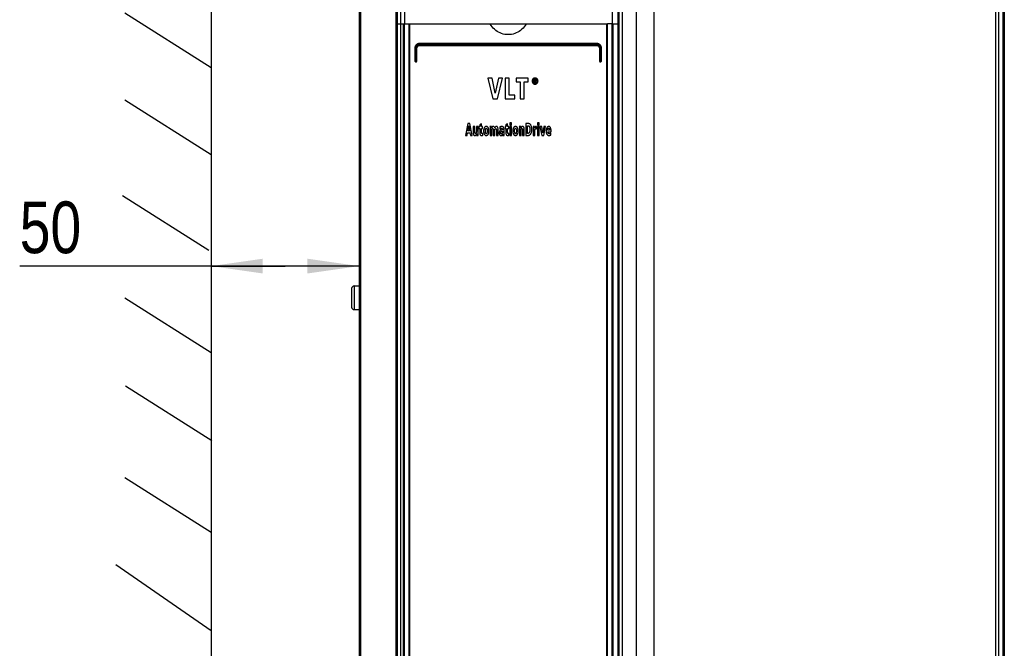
# Model space of a CAD drawing. Extents: x 0 to 594, y 0 to 420.
# Tile 6 of 61: x 85 to 152, y 206 to 248. Entities that reach past the tile are written whole.
import ezdxf

# ---------------------------------------------------------------- set-up
doc = ezdxf.new("R2010")
doc.units = 0
doc.header["$LTSCALE"] = 32.67
doc.layers.get('0').update_dxf_attribs({"linetype": 'CONTINUOUS'})
doc.layers.add('ROUNDS', color=7, linetype='CONTINUOUS')
doc.styles.get("Standard").update_dxf_attribs({"font": 'txt', "width": 0.8})
doc.dimstyles.get("Standard").update_dxf_attribs({"dimtxt": 2.5, "dimasz": 2.5, "dimexe": 1.25, "dimexo": 0.625, "dimtad": 1, "dimcen": 2.5, "dimazin": 3, "dimtfac": 1, "dimtmove": 0, "dimatfit": 3})

# ---------------------------------------------------------------- blocks, each defined once
blk = doc.blocks.new('_FILLED')
at = {"color": 0, "linetype": 'BYBLOCK'}
blk.add_solid([(0, 0), (-1, 0.143), (-1, -0.143)], dxfattribs=at)
blk = doc.blocks.new('*D3')
at = {"color": 2, "linetype": 'CONTINUOUS'}
for p, q in [((97.84, 233.927), (97.84, 230.762)), ((107.86, 233.927), (107.86, 230.762)), ((102.85, 231.762), (84.879, 231.762)), ((97.84, 231.762), (102.85, 231.762)), ((107.86, 231.762), (102.85, 231.762))]:
    blk.add_line(p, q, dxfattribs=at)
at = {"color": 2, "linetype": 'CONTINUOUS', "xscale": 3.5, "yscale": 3.5, "zscale": 3.5, "rotation": 180}
blk.add_blockref('_FILLED', (97.84, 231.762), dxfattribs=at)
at = {"color": 2, "linetype": 'CONTINUOUS', "xscale": 3.5, "yscale": 3.5, "zscale": 3.5}
blk.add_blockref('_FILLED', (107.86, 231.762), dxfattribs=at)
at = {"color": 5, "linetype": 'CONTINUOUS', "width": 0.8}
blk.add_text('50', height=3.5, dxfattribs=at).set_placement((84.879, 232.637))

msp = doc.modelspace()

# ---------------------------------------------------------------- linework, layer by layer
at = {"color": 7, "linetype": 'CONTINUOUS'}
for p, q in [((107.86, 274.324), (107.86, 184.024)), ((107.96, 274.324), (107.96, 184.024)), ((110.36, 274.351), (110.36, 184.024)), ((110.46, 184.024), (110.46, 274.364)), ((110.66, 274.364), (110.66, 184.024)), ((110.93, 274.364), (110.93, 248.164)), ((124.994, 274.364), (124.994, 248.164)), ((125.394, 274.364), (125.394, 184.024)), ((125.46, 274.364), (125.46, 184.024)), ((125.677, 274.324), (125.677, 184.024)), ((126.619, 274.324), (126.619, 184.024)), ((127.831, 274.324), (127.831, 184.024)), ((150.96, 274.324), (150.96, 184.024)), ((151.16, 274.324), (151.16, 184.024)), ((151.46, 274.324), (151.46, 184.024)), ((151.56, 274.324), (151.56, 184.024)), ((97.84, 272.712), (97.84, 189.085)), ((97.84, 245.191), (91.996, 248.893)), ((110.46, 248.164), (111.23, 248.164)), ((116.748, 248.164), (119.172, 248.164)), ((124.989, 248.164), (124.689, 248.164)), ((124.994, 248.164), (125.46, 248.164)), ((116.573, 244.494), (116.928, 243.094)), ((116.874, 244.494), (116.573, 244.494)), ((117.083, 243.472), (116.874, 244.494)), ((117.301, 244.494), (117.083, 243.472)), ((117.228, 243.094), (117.587, 244.494)), ((117.587, 244.494), (117.301, 244.494)), ((117.748, 244.494), (117.748, 243.094)), ((118.026, 244.494), (117.748, 244.494)), ((118.026, 243.346), (118.026, 244.494)), ((118.511, 244.494), (118.511, 244.241)), ((119.307, 244.494), (118.511, 244.494)), ((118.511, 244.241), (118.77, 244.241)), ((118.77, 244.241), (118.77, 243.094)), ((119.047, 243.094), (119.047, 244.241)), ((119.047, 244.241), (119.307, 244.241)), ((119.307, 244.241), (119.307, 244.494)), ((119.705, 244.406), (119.705, 244.184)), ((119.782, 244.406), (119.705, 244.406)), ((119.705, 244.184), (119.749, 244.184)), ((119.749, 244.316), (119.749, 244.369)), ((119.749, 244.369), (119.778, 244.369)), ((119.782, 244.316), (119.749, 244.316)), ((119.749, 244.184), (119.749, 244.279)), ((119.749, 244.279), (119.768, 244.279)), ((119.768, 244.279), (119.816, 244.184)), ((119.867, 244.184), (119.813, 244.281)), ((119.816, 244.184), (119.867, 244.184)), ((97.853, 239.298), (92.009, 243.001)), ((116.928, 243.094), (117.228, 243.094)), ((117.748, 243.094), (118.421, 243.094)), ((118.421, 243.346), (118.026, 243.346)), ((118.421, 243.094), (118.421, 243.346)), ((118.77, 243.094), (119.047, 243.094)), ((115.23, 241.414), (115.06, 240.614)), ((115.362, 241.414), (115.23, 241.414)), ((115.527, 240.614), (115.362, 241.414)), ((116.157, 241.39), (116.045, 241.334)), ((116.157, 241.211), (116.157, 241.39)), ((117.926, 241.39), (117.813, 241.334)), ((117.926, 241.211), (117.926, 241.39)), ((118.077, 241.474), (118.077, 241.314)), ((118.192, 241.474), (118.077, 241.474)), ((118.192, 241.314), (118.192, 241.474)), ((119.148, 241.414), (119.148, 240.614)), ((119.329, 241.414), (119.148, 241.414)), ((119.944, 241.474), (119.944, 241.314)), ((120.059, 241.474), (119.944, 241.474)), ((120.059, 241.314), (120.059, 241.474)), ((115.176, 240.614), (115.211, 240.793)), ((115.211, 240.793), (115.372, 240.793)), ((115.233, 240.928), (115.296, 241.261)), ((115.348, 240.928), (115.233, 240.928)), ((115.296, 241.261), (115.348, 240.928)), ((115.372, 240.793), (115.404, 240.614)), ((115.587, 241.211), (115.587, 240.821)), ((115.703, 241.211), (115.587, 241.211)), ((115.703, 240.843), (115.703, 241.211)), ((115.805, 241.211), (115.805, 240.876)), ((115.921, 241.211), (115.805, 241.211)), ((115.921, 240.738), (115.921, 241.211)), ((115.979, 241.211), (115.979, 241.085)), ((116.045, 241.211), (115.979, 241.211)), ((115.979, 241.085), (116.042, 241.085)), ((116.042, 241.085), (116.042, 240.781)), ((116.045, 241.334), (116.045, 241.211)), ((116.232, 241.211), (116.157, 241.211)), ((116.157, 240.809), (116.157, 241.085)), ((116.157, 241.085), (116.232, 241.085)), ((116.232, 241.085), (116.232, 241.211)), ((116.234, 240.62), (116.234, 240.747)), ((116.838, 241.211), (116.728, 241.211)), ((116.731, 241.087), (116.731, 240.614)), ((116.847, 240.614), (116.847, 240.949)), ((116.946, 240.982), (116.946, 240.614)), ((117.061, 240.614), (117.061, 240.992)), ((117.161, 240.981), (117.161, 240.614)), ((117.277, 240.614), (117.277, 241.005)), ((117.396, 241.183), (117.402, 241.048)), ((117.462, 241.093), (117.486, 241.101)), ((117.509, 241.102), (117.513, 241.101)), ((117.513, 241.101), (117.527, 241.101)), ((117.58, 240.987), (117.544, 240.987)), ((117.58, 240.902), (117.58, 240.867)), ((117.685, 240.783), (117.685, 241)), ((117.748, 241.211), (117.748, 241.085)), ((117.813, 241.211), (117.748, 241.211)), ((117.748, 241.085), (117.811, 241.085)), ((117.811, 241.085), (117.811, 240.781)), ((117.813, 241.334), (117.813, 241.211)), ((118.001, 241.211), (117.926, 241.211)), ((117.926, 240.809), (117.926, 241.085)), ((117.926, 241.085), (118.001, 241.085)), ((118.001, 241.085), (118.001, 241.211)), ((118.003, 240.62), (118.003, 240.747)), ((118.077, 241.314), (118.192, 241.314)), ((118.077, 241.211), (118.077, 240.614)), ((118.192, 241.211), (118.077, 241.211)), ((118.192, 240.614), (118.192, 241.211)), ((118.824, 241.211), (118.715, 241.211)), ((118.718, 241.087), (118.718, 240.614)), ((118.833, 240.614), (118.833, 240.949)), ((118.936, 240.981), (118.936, 240.614)), ((119.052, 240.614), (119.052, 241.005)), ((119.267, 240.753), (119.267, 241.274)), ((119.267, 241.274), (119.298, 241.274)), ((119.305, 240.753), (119.267, 240.753)), ((119.747, 241.211), (119.642, 241.211)), ((119.645, 241.087), (119.645, 240.614)), ((119.751, 241.103), (119.747, 241.211)), ((119.76, 240.614), (119.76, 240.881)), ((119.875, 241.22), (119.858, 241.22)), ((119.875, 241.053), (119.875, 241.22)), ((119.944, 241.314), (120.059, 241.314)), ((119.944, 241.211), (119.944, 240.614)), ((120.059, 241.211), (119.944, 241.211)), ((120.059, 240.614), (120.059, 241.211)), ((120.113, 241.211), (120.232, 240.614)), ((120.233, 241.211), (120.113, 241.211)), ((120.304, 240.785), (120.233, 241.211)), ((120.375, 241.211), (120.304, 240.785)), ((120.368, 240.614), (120.488, 241.211)), ((120.488, 241.211), (120.375, 241.211)), ((120.764, 240.963), (120.644, 240.963)), ((120.644, 240.865), (120.87, 240.865)), ((120.849, 240.639), (120.847, 240.775)), ((120.87, 240.865), (120.87, 240.908)), ((115.06, 240.614), (115.176, 240.614)), ((115.404, 240.614), (115.527, 240.614)), ((115.816, 240.614), (115.924, 240.614)), ((116.731, 240.614), (116.847, 240.614)), ((116.946, 240.614), (117.061, 240.614)), ((117.161, 240.614), (117.277, 240.614)), ((117.58, 240.696), (117.582, 240.614)), ((117.582, 240.614), (117.688, 240.614)), ((118.077, 240.614), (118.192, 240.614)), ((118.718, 240.614), (118.833, 240.614)), ((118.936, 240.614), (119.052, 240.614)), ((119.148, 240.614), (119.314, 240.614)), ((119.645, 240.614), (119.76, 240.614)), ((119.944, 240.614), (120.059, 240.614)), ((120.232, 240.614), (120.368, 240.614)), ((97.688, 232.829), (91.845, 236.531)), ((107.36, 230.244), (107.36, 228.984)), ((107.53, 230.414), (107.53, 228.814)), ((107.53, 230.414), (107.86, 230.414)), ((97.84, 225.883), (91.996, 229.585)), ((107.53, 228.814), (107.86, 228.814)), ((97.888, 219.914), (92.045, 223.617)), ((97.84, 213.725), (91.996, 217.428)), ((97.84, 207.055), (91.382, 211.529))]:
    msp.add_line(p, q, dxfattribs=at)
for points in [[(119.172, 248.164), (119.112, 248.065), (119.044, 247.972), (118.969, 247.884), (118.887, 247.803), (118.798, 247.729), (118.706, 247.663), (118.608, 247.605), (118.506, 247.556), (118.401, 247.515), (118.293, 247.483), (118.183, 247.46), (118.071, 247.446), (117.96, 247.442), (117.848, 247.446), (117.737, 247.46), (117.626, 247.483), (117.519, 247.515), (117.413, 247.556), (117.311, 247.605), (117.214, 247.663), (117.121, 247.729), (117.033, 247.803), (116.951, 247.884), (116.875, 247.972), (116.808, 248.065), (116.748, 248.164)], [(119.64, 244.441), (119.622, 244.42), (119.608, 244.399), (119.597, 244.376), (119.589, 244.351), (119.583, 244.324), (119.581, 244.294)], [(119.581, 244.294), (119.583, 244.264), (119.589, 244.238), (119.597, 244.213), (119.608, 244.19), (119.622, 244.169), (119.64, 244.148)], [(119.639, 244.294), (119.641, 244.324), (119.647, 244.349), (119.655, 244.371), (119.666, 244.39), (119.68, 244.408)], [(119.68, 244.181), (119.666, 244.198), (119.655, 244.217), (119.647, 244.239), (119.641, 244.264), (119.639, 244.294)], [(119.782, 244.5), (119.753, 244.498), (119.728, 244.493), (119.704, 244.485), (119.682, 244.474), (119.661, 244.46), (119.64, 244.441)], [(119.64, 244.148), (119.661, 244.129), (119.682, 244.114), (119.704, 244.103), (119.728, 244.095), (119.753, 244.09), (119.782, 244.088)], [(119.68, 244.408), (119.695, 244.421), (119.71, 244.432), (119.726, 244.44), (119.742, 244.446), (119.761, 244.45), (119.782, 244.451)], [(119.782, 244.137), (119.761, 244.138), (119.743, 244.142), (119.726, 244.148), (119.71, 244.156), (119.695, 244.167), (119.68, 244.181)], [(119.778, 244.369), (119.788, 244.368), (119.797, 244.367), (119.806, 244.365)], [(119.924, 244.441), (119.904, 244.459), (119.883, 244.474), (119.861, 244.485), (119.837, 244.493), (119.811, 244.498), (119.782, 244.5)], [(119.782, 244.451), (119.803, 244.45), (119.821, 244.446), (119.838, 244.44), (119.854, 244.432), (119.869, 244.421), (119.884, 244.407)], [(119.843, 244.392), (119.833, 244.397), (119.82, 244.402), (119.804, 244.405), (119.782, 244.406)], [(119.81, 244.321), (119.803, 244.318), (119.794, 244.317), (119.782, 244.316)], [(119.884, 244.181), (119.869, 244.167), (119.854, 244.156), (119.838, 244.148), (119.821, 244.142), (119.802, 244.138), (119.782, 244.137)], [(119.782, 244.088), (119.811, 244.09), (119.837, 244.095), (119.861, 244.103), (119.883, 244.115), (119.904, 244.129), (119.924, 244.148)], [(119.806, 244.365), (119.811, 244.363), (119.814, 244.36), (119.817, 244.356), (119.819, 244.351), (119.819, 244.345)], [(119.819, 244.345), (119.819, 244.337), (119.818, 244.331), (119.816, 244.327), (119.813, 244.324), (119.81, 244.321)], [(119.813, 244.281), (119.824, 244.283), (119.833, 244.286), (119.841, 244.291), (119.849, 244.297)], [(119.864, 244.34), (119.862, 244.357), (119.859, 244.369), (119.855, 244.379), (119.849, 244.386), (119.843, 244.392)], [(119.849, 244.297), (119.854, 244.303), (119.859, 244.312), (119.862, 244.324), (119.864, 244.34)], [(119.884, 244.407), (119.898, 244.39), (119.909, 244.37), (119.917, 244.349), (119.922, 244.324), (119.924, 244.294)], [(119.924, 244.294), (119.922, 244.264), (119.917, 244.239), (119.909, 244.217), (119.898, 244.198), (119.884, 244.181)], [(119.982, 244.294), (119.98, 244.324), (119.975, 244.351), (119.967, 244.376), (119.956, 244.399), (119.942, 244.42), (119.924, 244.441)], [(119.924, 244.148), (119.942, 244.169), (119.956, 244.19), (119.967, 244.213), (119.975, 244.238), (119.98, 244.265), (119.982, 244.294)], [(119.487, 241.325), (119.464, 241.353), (119.441, 241.374), (119.419, 241.389), (119.398, 241.4), (119.376, 241.408), (119.353, 241.413), (119.329, 241.414)], [(115.587, 240.821), (115.59, 240.769), (115.595, 240.728), (115.603, 240.695), (115.612, 240.668)], [(115.718, 240.77), (115.713, 240.777), (115.709, 240.786), (115.706, 240.8), (115.704, 240.818), (115.703, 240.843)], [(115.751, 240.749), (115.744, 240.749), (115.737, 240.751), (115.731, 240.755), (115.724, 240.761), (115.718, 240.77)], [(115.793, 240.784), (115.788, 240.772), (115.782, 240.763), (115.775, 240.757), (115.768, 240.752), (115.76, 240.75), (115.751, 240.749)], [(115.805, 240.876), (115.804, 240.837), (115.799, 240.807), (115.793, 240.784)], [(115.924, 240.614), (115.922, 240.645), (115.921, 240.687), (115.921, 240.738)], [(116.042, 240.781), (116.044, 240.736), (116.05, 240.702), (116.057, 240.677), (116.066, 240.659), (116.075, 240.645)], [(116.169, 240.751), (116.165, 240.757), (116.162, 240.765), (116.16, 240.775), (116.158, 240.79), (116.157, 240.809)], [(116.196, 240.734), (116.19, 240.735), (116.184, 240.737), (116.179, 240.74), (116.174, 240.744), (116.169, 240.751)], [(116.234, 240.747), (116.226, 240.742), (116.218, 240.738), (116.208, 240.735), (116.196, 240.734)], [(116.341, 241.136), (116.327, 241.105), (116.314, 241.07), (116.304, 241.027), (116.297, 240.977), (116.294, 240.915)], [(116.294, 240.915), (116.297, 240.851), (116.304, 240.8), (116.314, 240.757), (116.327, 240.722), (116.341, 240.692)], [(116.478, 241.219), (116.452, 241.217), (116.43, 241.212), (116.41, 241.204), (116.391, 241.193), (116.374, 241.179), (116.357, 241.16), (116.341, 241.136)], [(116.414, 240.915), (116.415, 240.967), (116.419, 241.007), (116.425, 241.035), (116.432, 241.056), (116.439, 241.071), (116.446, 241.081), (116.454, 241.088), (116.461, 241.092), (116.469, 241.095), (116.478, 241.095)], [(116.43, 240.777), (116.422, 240.809), (116.416, 240.853), (116.414, 240.915)], [(116.478, 240.728), (116.47, 240.728), (116.464, 240.731), (116.457, 240.734), (116.45, 240.74), (116.444, 240.748), (116.437, 240.76), (116.43, 240.777)], [(116.615, 241.136), (116.599, 241.16), (116.583, 241.179), (116.565, 241.193), (116.547, 241.204), (116.527, 241.212), (116.504, 241.217), (116.478, 241.219)], [(116.478, 241.095), (116.486, 241.095), (116.494, 241.092), (116.501, 241.088), (116.509, 241.081), (116.516, 241.071), (116.523, 241.056), (116.53, 241.036), (116.536, 241.007), (116.54, 240.967), (116.542, 240.915)], [(116.526, 240.778), (116.52, 240.761), (116.513, 240.749), (116.506, 240.74), (116.5, 240.734), (116.493, 240.731), (116.486, 240.728), (116.478, 240.728)], [(116.542, 240.915), (116.539, 240.854), (116.534, 240.809), (116.526, 240.778)], [(116.661, 240.915), (116.659, 240.977), (116.652, 241.027), (116.642, 241.069), (116.629, 241.105), (116.615, 241.136)], [(116.615, 240.692), (116.629, 240.722), (116.642, 240.758), (116.652, 240.8), (116.659, 240.852), (116.661, 240.915)], [(116.728, 241.211), (116.73, 241.179), (116.731, 241.137), (116.731, 241.087)], [(116.841, 241.112), (116.841, 241.151), (116.839, 241.184), (116.838, 241.211)], [(116.882, 241.192), (116.871, 241.178), (116.86, 241.161), (116.85, 241.139), (116.841, 241.112)], [(116.847, 240.949), (116.849, 240.989), (116.853, 241.019), (116.86, 241.041)], [(116.86, 241.041), (116.866, 241.053), (116.871, 241.061), (116.878, 241.067), (116.885, 241.071), (116.893, 241.074), (116.903, 241.076)], [(116.954, 241.22), (116.934, 241.219), (116.918, 241.215), (116.904, 241.209), (116.892, 241.201), (116.882, 241.192)], [(116.903, 241.076), (116.909, 241.075), (116.914, 241.073), (116.92, 241.07), (116.926, 241.065), (116.932, 241.057)], [(116.932, 241.057), (116.936, 241.05), (116.94, 241.04), (116.943, 241.026), (116.945, 241.007), (116.946, 240.982)], [(117.02, 241.193), (117.01, 241.203), (116.999, 241.21), (116.987, 241.215), (116.972, 241.219), (116.954, 241.22)], [(117.056, 241.121), (117.048, 241.146), (117.039, 241.165), (117.03, 241.181), (117.02, 241.193)], [(117.094, 241.192), (117.08, 241.174), (117.067, 241.151), (117.056, 241.121)], [(117.061, 240.992), (117.063, 241.016), (117.068, 241.036), (117.074, 241.052)], [(117.074, 241.052), (117.08, 241.06), (117.086, 241.066), (117.093, 241.071), (117.102, 241.074), (117.113, 241.075)], [(117.164, 241.219), (117.144, 241.218), (117.128, 241.214), (117.115, 241.209), (117.104, 241.201), (117.094, 241.192)], [(117.113, 241.075), (117.121, 241.075), (117.128, 241.073), (117.135, 241.069), (117.141, 241.063), (117.148, 241.055)], [(117.148, 241.055), (117.153, 241.045), (117.157, 241.03), (117.16, 241.01), (117.161, 240.981)], [(117.252, 241.158), (117.243, 241.176), (117.233, 241.19), (117.223, 241.2), (117.211, 241.208), (117.198, 241.214), (117.183, 241.218), (117.164, 241.219)], [(117.277, 241.005), (117.275, 241.056), (117.269, 241.097), (117.262, 241.13), (117.252, 241.158)], [(117.379, 240.903), (117.37, 240.884), (117.363, 240.859), (117.357, 240.827), (117.355, 240.786)], [(117.355, 240.786), (117.357, 240.749), (117.362, 240.719), (117.369, 240.694), (117.377, 240.673), (117.388, 240.655)], [(117.435, 240.961), (117.42, 240.951), (117.405, 240.939), (117.392, 240.923), (117.379, 240.903)], [(117.424, 241.196), (117.413, 241.192), (117.404, 241.187), (117.396, 241.183)], [(117.402, 241.048), (117.413, 241.059), (117.424, 241.068), (117.435, 241.076)], [(117.455, 241.208), (117.444, 241.204), (117.433, 241.2), (117.424, 241.196)], [(117.435, 241.076), (117.445, 241.083), (117.454, 241.089), (117.462, 241.093)], [(117.499, 240.983), (117.479, 240.979), (117.458, 240.972), (117.435, 240.961)], [(117.52, 241.22), (117.499, 241.218), (117.477, 241.214), (117.455, 241.208)], [(117.46, 240.797), (117.462, 240.818), (117.464, 240.834), (117.468, 240.846), (117.473, 240.857)], [(117.468, 240.753), (117.464, 240.763), (117.462, 240.778), (117.46, 240.797)], [(117.483, 240.73), (117.479, 240.733), (117.475, 240.738), (117.471, 240.744), (117.468, 240.753)], [(117.473, 240.857), (117.481, 240.868), (117.488, 240.877), (117.496, 240.883), (117.503, 240.888)], [(117.51, 240.719), (117.506, 240.719), (117.501, 240.72), (117.493, 240.724), (117.483, 240.73)], [(117.486, 241.101), (117.494, 241.101), (117.501, 241.101), (117.509, 241.102)], [(117.544, 240.987), (117.533, 240.987), (117.518, 240.985), (117.499, 240.983)], [(117.503, 240.888), (117.517, 240.894), (117.53, 240.898), (117.542, 240.9)], [(117.527, 240.723), (117.519, 240.721), (117.514, 240.719), (117.51, 240.719)], [(117.603, 241.206), (117.582, 241.213), (117.555, 241.218), (117.52, 241.22)], [(117.527, 241.101), (117.534, 241.098), (117.542, 241.094), (117.551, 241.088)], [(117.549, 240.739), (117.54, 240.732), (117.533, 240.727), (117.527, 240.723)], [(117.542, 240.9), (117.556, 240.901), (117.568, 240.902), (117.58, 240.902)], [(117.57, 240.783), (117.563, 240.763), (117.556, 240.749), (117.549, 240.739)], [(117.551, 241.088), (117.556, 241.083), (117.561, 241.076), (117.566, 241.067), (117.571, 241.054)], [(117.58, 240.867), (117.578, 240.831), (117.575, 240.804), (117.57, 240.783)], [(117.571, 241.054), (117.575, 241.037), (117.578, 241.016), (117.58, 240.987)], [(117.653, 241.16), (117.643, 241.175), (117.632, 241.187), (117.619, 241.197), (117.603, 241.206)], [(117.685, 241), (117.682, 241.057), (117.675, 241.101), (117.665, 241.134), (117.653, 241.16)], [(117.688, 240.614), (117.686, 240.654), (117.685, 240.71), (117.685, 240.783)], [(117.811, 240.781), (117.813, 240.736), (117.819, 240.702), (117.826, 240.677), (117.835, 240.659), (117.844, 240.645)], [(117.938, 240.751), (117.934, 240.757), (117.931, 240.765), (117.929, 240.775), (117.927, 240.79), (117.926, 240.809)], [(117.965, 240.734), (117.959, 240.735), (117.953, 240.737), (117.948, 240.74), (117.943, 240.744), (117.938, 240.751)], [(118.003, 240.747), (117.995, 240.742), (117.987, 240.738), (117.977, 240.735), (117.965, 240.734)], [(118.321, 241.136), (118.306, 241.105), (118.294, 241.07), (118.283, 241.027), (118.277, 240.977), (118.274, 240.915)], [(118.274, 240.915), (118.277, 240.851), (118.284, 240.8), (118.294, 240.757), (118.306, 240.722), (118.321, 240.692)], [(118.457, 241.219), (118.432, 241.217), (118.409, 241.212), (118.389, 241.204), (118.371, 241.193), (118.353, 241.179), (118.337, 241.16), (118.321, 241.136)], [(118.393, 240.915), (118.395, 240.967), (118.399, 241.007), (118.405, 241.035), (118.411, 241.056), (118.419, 241.071), (118.426, 241.081), (118.433, 241.088), (118.441, 241.092), (118.449, 241.095), (118.457, 241.095)], [(118.41, 240.777), (118.402, 240.809), (118.396, 240.853), (118.393, 240.915)], [(118.457, 240.728), (118.45, 240.728), (118.443, 240.731), (118.437, 240.734), (118.43, 240.74), (118.423, 240.748), (118.416, 240.76), (118.41, 240.777)], [(118.594, 241.136), (118.579, 241.16), (118.562, 241.179), (118.545, 241.193), (118.527, 241.204), (118.506, 241.212), (118.484, 241.217), (118.457, 241.219)], [(118.457, 241.095), (118.466, 241.095), (118.474, 241.092), (118.481, 241.088), (118.488, 241.081), (118.495, 241.071), (118.503, 241.056), (118.509, 241.036), (118.515, 241.007), (118.519, 240.967), (118.521, 240.915)], [(118.506, 240.778), (118.499, 240.761), (118.493, 240.749), (118.486, 240.74), (118.479, 240.734), (118.472, 240.731), (118.465, 240.728), (118.457, 240.728)], [(118.521, 240.915), (118.519, 240.854), (118.513, 240.809), (118.506, 240.778)], [(118.641, 240.915), (118.638, 240.977), (118.631, 241.027), (118.621, 241.069), (118.609, 241.105), (118.594, 241.136)], [(118.595, 240.692), (118.609, 240.722), (118.621, 240.758), (118.631, 240.8), (118.638, 240.852), (118.641, 240.915)], [(118.715, 241.211), (118.717, 241.178), (118.718, 241.137), (118.718, 241.087)], [(118.827, 241.112), (118.827, 241.151), (118.826, 241.184), (118.824, 241.211)], [(118.868, 241.192), (118.857, 241.178), (118.847, 241.161), (118.837, 241.139), (118.827, 241.112)], [(118.833, 240.949), (118.835, 240.99), (118.84, 241.02), (118.846, 241.042)], [(118.846, 241.042), (118.852, 241.053), (118.858, 241.062), (118.864, 241.068), (118.871, 241.072), (118.879, 241.074), (118.888, 241.075)], [(118.94, 241.22), (118.92, 241.219), (118.904, 241.215), (118.89, 241.209), (118.879, 241.202), (118.868, 241.192)], [(118.888, 241.075), (118.895, 241.075), (118.902, 241.073), (118.909, 241.07), (118.915, 241.065), (118.922, 241.058)], [(118.922, 241.058), (118.926, 241.051), (118.93, 241.04), (118.933, 241.026), (118.935, 241.007), (118.936, 240.981)], [(119.027, 241.158), (119.019, 241.176), (119.009, 241.189), (118.998, 241.2), (118.987, 241.208), (118.973, 241.214), (118.958, 241.218), (118.94, 241.22)], [(119.052, 241.005), (119.05, 241.056), (119.044, 241.097), (119.037, 241.13), (119.027, 241.158)], [(119.298, 241.274), (119.317, 241.273), (119.334, 241.268), (119.349, 241.262), (119.363, 241.253), (119.376, 241.24), (119.389, 241.224), (119.401, 241.202), (119.413, 241.172), (119.423, 241.132), (119.43, 241.078), (119.433, 241.006)], [(119.402, 240.827), (119.391, 240.805), (119.379, 240.788), (119.367, 240.776), (119.354, 240.767), (119.34, 240.76), (119.324, 240.755), (119.305, 240.753)], [(119.433, 241.006), (119.43, 240.946), (119.423, 240.898), (119.414, 240.859), (119.402, 240.827)], [(119.485, 240.708), (119.502, 240.734), (119.518, 240.766), (119.533, 240.806), (119.545, 240.857), (119.554, 240.923), (119.557, 241.007)], [(119.557, 241.007), (119.554, 241.101), (119.545, 241.172), (119.533, 241.227), (119.518, 241.268), (119.503, 241.3), (119.487, 241.325)], [(119.642, 241.211), (119.644, 241.178), (119.645, 241.137), (119.645, 241.087)], [(119.77, 241.15), (119.757, 241.118), (119.751, 241.103)], [(119.76, 240.881), (119.761, 240.903), (119.762, 240.925), (119.764, 240.947)], [(119.764, 240.947), (119.766, 240.968), (119.77, 240.987), (119.774, 241.004)], [(119.789, 241.187), (119.783, 241.176), (119.776, 241.164), (119.77, 241.15)], [(119.774, 241.004), (119.781, 241.022), (119.788, 241.035), (119.797, 241.045)], [(119.818, 241.212), (119.807, 241.205), (119.798, 241.197), (119.789, 241.187)], [(119.797, 241.045), (119.804, 241.052), (119.813, 241.056), (119.823, 241.059), (119.836, 241.06)], [(119.858, 241.22), (119.841, 241.219), (119.828, 241.216), (119.818, 241.212)], [(119.836, 241.06), (119.85, 241.059), (119.863, 241.057), (119.875, 241.053)], [(120.578, 241.129), (120.561, 241.087), (120.547, 241.039), (120.538, 240.982), (120.534, 240.915)], [(120.534, 240.915), (120.537, 240.851), (120.544, 240.8), (120.554, 240.757), (120.567, 240.722), (120.581, 240.692)], [(120.704, 241.22), (120.682, 241.218), (120.662, 241.213), (120.644, 241.204), (120.627, 241.193), (120.61, 241.177), (120.594, 241.157), (120.578, 241.129)], [(120.644, 240.963), (120.644, 240.972), (120.645, 240.985), (120.646, 241.001)], [(120.667, 240.77), (120.658, 240.79), (120.651, 240.812), (120.646, 240.837), (120.644, 240.865)], [(120.646, 241.001), (120.647, 241.016), (120.649, 241.032), (120.653, 241.049)], [(120.653, 241.049), (120.657, 241.066), (120.663, 241.08), (120.67, 241.092)], [(120.739, 240.728), (120.722, 240.73), (120.709, 240.734), (120.697, 240.739), (120.686, 240.747), (120.676, 240.757), (120.667, 240.77)], [(120.67, 241.092), (120.675, 241.099), (120.681, 241.103), (120.687, 241.106), (120.695, 241.109), (120.704, 241.109)], [(120.746, 241.215), (120.728, 241.218), (120.714, 241.22), (120.704, 241.22)], [(120.704, 241.109), (120.713, 241.109), (120.721, 241.106), (120.728, 241.103), (120.735, 241.097), (120.741, 241.09), (120.747, 241.079), (120.752, 241.065)], [(120.769, 240.732), (120.758, 240.73), (120.748, 240.728), (120.739, 240.728)], [(120.801, 241.182), (120.784, 241.196), (120.769, 241.206), (120.757, 241.212), (120.746, 241.215)], [(120.752, 241.065), (120.758, 241.038), (120.762, 241.004), (120.764, 240.963)], [(120.798, 240.743), (120.789, 240.739), (120.779, 240.735), (120.769, 240.732)], [(120.847, 240.775), (120.833, 240.765), (120.817, 240.754), (120.798, 240.743)], [(120.849, 241.089), (120.836, 241.125), (120.824, 241.15), (120.812, 241.169), (120.801, 241.182)], [(120.87, 240.908), (120.867, 240.988), (120.859, 241.047), (120.849, 241.089)], [(115.612, 240.668), (115.622, 240.649), (115.632, 240.636), (115.643, 240.625), (115.655, 240.617), (115.668, 240.611), (115.683, 240.608), (115.702, 240.606)], [(115.702, 240.606), (115.722, 240.608), (115.738, 240.612), (115.752, 240.618), (115.763, 240.625), (115.774, 240.635)], [(115.774, 240.635), (115.787, 240.654), (115.801, 240.679), (115.813, 240.713)], [(115.813, 240.713), (115.814, 240.674), (115.814, 240.641), (115.816, 240.614)], [(116.075, 240.645), (116.088, 240.631), (116.1, 240.622), (116.112, 240.614), (116.125, 240.609), (116.139, 240.607), (116.154, 240.606)], [(116.154, 240.606), (116.186, 240.608), (116.208, 240.611), (116.224, 240.615), (116.234, 240.62)], [(116.341, 240.692), (116.357, 240.666), (116.374, 240.647), (116.392, 240.632), (116.41, 240.621), (116.43, 240.613), (116.452, 240.608), (116.478, 240.606)], [(116.478, 240.606), (116.504, 240.608), (116.526, 240.613), (116.547, 240.621), (116.565, 240.633), (116.582, 240.647), (116.599, 240.666), (116.615, 240.692)], [(117.388, 240.655), (117.4, 240.638), (117.413, 240.626), (117.426, 240.618), (117.44, 240.611), (117.456, 240.608), (117.473, 240.606)], [(117.473, 240.606), (117.49, 240.608), (117.506, 240.611), (117.52, 240.617), (117.533, 240.626), (117.545, 240.637)], [(117.545, 240.637), (117.559, 240.653), (117.569, 240.668), (117.575, 240.683), (117.58, 240.696)], [(117.844, 240.645), (117.856, 240.631), (117.869, 240.622), (117.881, 240.614), (117.894, 240.609), (117.908, 240.607), (117.923, 240.606)], [(117.923, 240.606), (117.955, 240.608), (117.977, 240.611), (117.993, 240.615), (118.003, 240.62)], [(118.321, 240.692), (118.337, 240.666), (118.354, 240.647), (118.371, 240.632), (118.39, 240.621), (118.41, 240.613), (118.432, 240.608), (118.457, 240.606)], [(118.457, 240.606), (118.483, 240.608), (118.506, 240.613), (118.526, 240.621), (118.545, 240.633), (118.562, 240.647), (118.579, 240.666), (118.595, 240.692)], [(119.314, 240.614), (119.341, 240.616), (119.367, 240.621), (119.391, 240.63), (119.414, 240.642), (119.438, 240.658), (119.461, 240.679), (119.485, 240.708)], [(120.581, 240.692), (120.596, 240.668), (120.613, 240.649), (120.631, 240.634), (120.651, 240.623), (120.673, 240.614), (120.698, 240.608), (120.728, 240.606)], [(120.728, 240.606), (120.759, 240.608), (120.789, 240.614), (120.819, 240.624), (120.849, 240.639)]]:
    msp.add_lwpolyline(points, dxfattribs=at)
for centre, start, end in [((107.53, 230.244), 90, 180), ((107.53, 228.984), 180, 270)]:
    msp.add_arc(centre, 0.17, start, end, dxfattribs=at)
at = {"layer": 'ROUNDS', "color": 7, "linetype": 'CONTINUOUS'}
for p, q in [((110.88, 184.024), (110.88, 248.164)), ((110.93, 185.624), (110.93, 248.164)), ((111.23, 248.164), (111.23, 186.024)), ((111.23, 248.164), (116.748, 248.164)), ((111.276, 248.164), (111.276, 186.074)), ((119.172, 248.164), (124.689, 248.164)), ((124.644, 186.074), (124.644, 248.164)), ((124.689, 186.024), (124.689, 248.164)), ((124.989, 248.164), (124.989, 185.624)), ((124.989, 248.164), (124.994, 248.164)), ((125.039, 248.164), (125.039, 184.024)), ((123.963, 246.784), (111.957, 246.784)), ((111.957, 246.764), (123.963, 246.764)), ((123.96, 246.824), (111.96, 246.824)), ((111.96, 246.724), (123.96, 246.724)), ((123.958, 246.844), (111.961, 246.844)), ((111.641, 246.524), (111.641, 245.664)), ((111.641, 246.524), (111.696, 246.524)), ((111.66, 246.524), (111.66, 245.664)), ((111.696, 246.524), (111.696, 245.664)), ((111.716, 245.664), (111.716, 246.524)), ((111.716, 246.524), (111.781, 246.524)), ((111.76, 245.664), (111.76, 246.524)), ((111.781, 245.664), (111.781, 246.524)), ((111.961, 246.704), (123.958, 246.704)), ((124.138, 246.524), (124.138, 245.664)), ((124.138, 246.524), (124.203, 246.524)), ((124.16, 246.524), (124.16, 245.664)), ((124.203, 246.524), (124.203, 245.664)), ((124.223, 245.664), (124.223, 246.524)), ((124.223, 246.524), (124.278, 246.524)), ((124.26, 245.664), (124.26, 246.524)), ((124.278, 245.664), (124.278, 246.524)), ((111.641, 245.664), (111.781, 245.664)), ((111.72, 245.624), (111.7, 245.624)), ((111.701, 245.604), (111.721, 245.604)), ((124.138, 245.664), (124.278, 245.664)), ((124.198, 245.604), (124.218, 245.604)), ((124.2, 245.624), (124.22, 245.624))]:
    msp.add_line(p, q, dxfattribs=at)
for points in [[(111.961, 246.844), (111.926, 246.842), (111.89, 246.836), (111.856, 246.826), (111.822, 246.812), (111.791, 246.795), (111.762, 246.774), (111.735, 246.75), (111.711, 246.723), (111.69, 246.694), (111.673, 246.663), (111.659, 246.629), (111.649, 246.595), (111.643, 246.56), (111.641, 246.524)], [(111.957, 246.784), (111.925, 246.782), (111.894, 246.776), (111.864, 246.767), (111.835, 246.754), (111.809, 246.738), (111.784, 246.719), (111.762, 246.696), (111.742, 246.672), (111.726, 246.645), (111.713, 246.616), (111.704, 246.586), (111.698, 246.555), (111.696, 246.524)], [(111.716, 246.524), (111.718, 246.555), (111.725, 246.586), (111.735, 246.616), (111.748, 246.644), (111.766, 246.67), (111.787, 246.694), (111.81, 246.714), (111.836, 246.732), (111.865, 246.746), (111.894, 246.756), (111.925, 246.762), (111.957, 246.764)], [(111.957, 246.784), (111.957, 246.793), (111.957, 246.801), (111.957, 246.809), (111.958, 246.815), (111.958, 246.82), (111.959, 246.823), (111.96, 246.824)], [(111.957, 246.764), (111.957, 246.755), (111.957, 246.747), (111.957, 246.739), (111.958, 246.733), (111.958, 246.728), (111.959, 246.725), (111.96, 246.724)], [(111.961, 246.844), (111.961, 246.839), (111.961, 246.834), (111.961, 246.83), (111.961, 246.827), (111.96, 246.825), (111.96, 246.824)], [(111.961, 246.704), (111.961, 246.709), (111.961, 246.714), (111.961, 246.718), (111.961, 246.721), (111.96, 246.723), (111.96, 246.724)], [(124.278, 246.524), (124.276, 246.56), (124.27, 246.595), (124.26, 246.629), (124.247, 246.663), (124.229, 246.694), (124.208, 246.723), (124.185, 246.75), (124.158, 246.774), (124.129, 246.795), (124.097, 246.812), (124.064, 246.826), (124.029, 246.836), (123.994, 246.842), (123.958, 246.844)], [(123.958, 246.844), (123.958, 246.839), (123.958, 246.834), (123.959, 246.83), (123.959, 246.827), (123.959, 246.825), (123.96, 246.824)], [(123.958, 246.704), (123.958, 246.709), (123.958, 246.714), (123.959, 246.718), (123.959, 246.721), (123.959, 246.723), (123.96, 246.724)], [(123.963, 246.784), (123.963, 246.793), (123.963, 246.801), (123.962, 246.809), (123.962, 246.815), (123.961, 246.82), (123.96, 246.823), (123.96, 246.824)], [(123.963, 246.764), (123.963, 246.755), (123.963, 246.747), (123.962, 246.739), (123.962, 246.733), (123.961, 246.728), (123.96, 246.725), (123.96, 246.724)], [(124.223, 246.524), (124.221, 246.555), (124.216, 246.586), (124.206, 246.616), (124.193, 246.645), (124.177, 246.672), (124.158, 246.696), (124.136, 246.719), (124.111, 246.738), (124.084, 246.754), (124.055, 246.767), (124.025, 246.776), (123.994, 246.782), (123.963, 246.784)], [(123.963, 246.764), (123.994, 246.762), (124.025, 246.756), (124.055, 246.746), (124.083, 246.732), (124.109, 246.714), (124.133, 246.694), (124.154, 246.67), (124.171, 246.644), (124.185, 246.616), (124.195, 246.586), (124.201, 246.555), (124.203, 246.524)], [(111.781, 246.524), (111.783, 246.547), (111.787, 246.571), (111.795, 246.593), (111.805, 246.614), (111.818, 246.634), (111.834, 246.651), (111.852, 246.667), (111.871, 246.68), (111.892, 246.69), (111.915, 246.698), (111.938, 246.702), (111.961, 246.704)], [(123.958, 246.704), (123.982, 246.702), (124.005, 246.698), (124.027, 246.69), (124.048, 246.68), (124.068, 246.667), (124.085, 246.651), (124.101, 246.634), (124.114, 246.614), (124.124, 246.593), (124.132, 246.571), (124.137, 246.547), (124.138, 246.524)], [(111.641, 245.664), (111.642, 245.654), (111.645, 245.644)], [(111.645, 245.644), (111.649, 245.634), (111.655, 245.626), (111.663, 245.618), (111.671, 245.612), (111.681, 245.608), (111.691, 245.605), (111.701, 245.604)], [(111.696, 245.664), (111.696, 245.656), (111.697, 245.649), (111.697, 245.642), (111.697, 245.636), (111.698, 245.631), (111.698, 245.627), (111.699, 245.625), (111.7, 245.624)], [(111.701, 245.604), (111.701, 245.609), (111.701, 245.614), (111.701, 245.618), (111.701, 245.621), (111.7, 245.623), (111.7, 245.624)], [(111.716, 245.664), (111.716, 245.656), (111.717, 245.649), (111.717, 245.642), (111.717, 245.636), (111.718, 245.631), (111.718, 245.627), (111.719, 245.625), (111.72, 245.624)], [(111.721, 245.604), (111.721, 245.609), (111.721, 245.614), (111.721, 245.618), (111.721, 245.621), (111.72, 245.623), (111.72, 245.624)], [(111.721, 245.604), (111.732, 245.605), (111.742, 245.608), (111.751, 245.612), (111.76, 245.618), (111.767, 245.626), (111.773, 245.634), (111.778, 245.644), (111.78, 245.654), (111.781, 245.664)], [(124.138, 245.664), (124.139, 245.654), (124.142, 245.644), (124.146, 245.634), (124.152, 245.626), (124.159, 245.618), (124.168, 245.612), (124.178, 245.608), (124.188, 245.605), (124.198, 245.604)], [(124.198, 245.604), (124.198, 245.609), (124.198, 245.614), (124.199, 245.618), (124.199, 245.621), (124.199, 245.623), (124.2, 245.624)], [(124.203, 245.664), (124.203, 245.656), (124.203, 245.649), (124.202, 245.642), (124.202, 245.636), (124.202, 245.631), (124.201, 245.627), (124.2, 245.625), (124.2, 245.624)], [(124.218, 245.604), (124.229, 245.605), (124.239, 245.608), (124.248, 245.612), (124.257, 245.618), (124.264, 245.626), (124.27, 245.634), (124.274, 245.644)], [(124.218, 245.604), (124.218, 245.609), (124.218, 245.614), (124.219, 245.618), (124.219, 245.621), (124.219, 245.623), (124.22, 245.624)], [(124.223, 245.664), (124.223, 245.656), (124.223, 245.649), (124.223, 245.642), (124.222, 245.636), (124.222, 245.631), (124.221, 245.627), (124.22, 245.625), (124.22, 245.624)], [(124.274, 245.644), (124.277, 245.654), (124.278, 245.664)]]:
    msp.add_lwpolyline(points, dxfattribs=at)
for centre, radius, start, end in [((111.96, 246.524), 0.3, 89.9996, 179.99977), ((111.96, 246.524), 0.2, 90.00014, 179.99889), ((123.96, 246.524), 0.3, 0, 90.0004), ((123.96, 246.524), 0.2, 0.00111, 89.99986), ((111.7, 245.664), 0.04, 180, 269.9999), ((111.72, 245.664), 0.04, 270.00168, 359.99989), ((124.2, 245.664), 0.04, 180.00179, 269.9999), ((124.22, 245.664), 0.04, 270, 360)]:
    msp.add_arc(centre, radius, start, end, dxfattribs=at)

# ---------------------------------------------------------------- dimensions: what is measured, and where the dimension line sits
at = {"color": 2, "linetype": 'CONTINUOUS'}
dim = msp.add_linear_dim(base=(97.84, 231.762), p1=(107.86, 233.927), p2=(97.84, 233.927), angle=180, dimstyle='Standard', dxfattribs=at)
dim.commit()
dim.dimension.update_dxf_attribs({"geometry": '*D3', "text_midpoint": (87.679, 234.387), "dimtype": 128})

doc.saveas('drawing.dxf')
